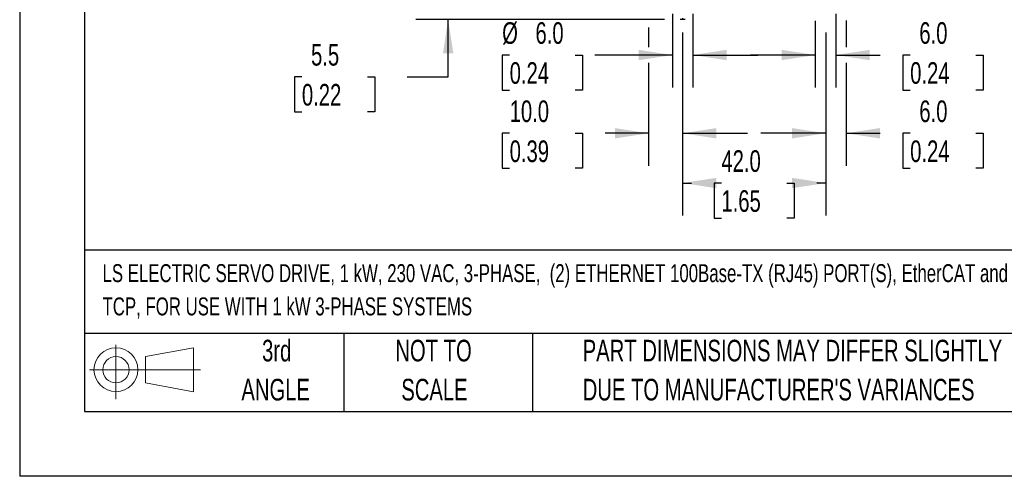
# Model space of a CAD drawing. Header units: millimetres. Extents: x 0 to 838, y 0 to 648.
# Tile 1 of 25: x 0 to 289, y 0 to 134. Entities that reach past the tile are written whole.
import ezdxf

# ---------------------------------------------------------------- set-up
doc = ezdxf.new("R2010")
doc.units = ezdxf.units.MM
doc.header["$LTSCALE"] = 3
doc.linetypes.add('CENTERX2', pattern=[20.32, 12.7, -2.54, 2.54, -2.54])
doc.layers.add('CENTER', color=40, linetype='CENTERX2')
doc.layers.add('SLD-DEFPOINTS', color=7, linetype='Continuous')
doc.layers.add('DIMENSIONS', color=140, linetype='Continuous', lineweight=25)
doc.layers.add('TEXT', color=140, linetype='Continuous', lineweight=25)
doc.styles.add('SLDTEXTSTYLE0', font='TXT', dxfattribs={"width": 0.7})
doc.dimstyles.new('SLDDIMSTYLE0', dxfattribs={"dimtxt": 6.474023, "dimasz": 9.906, "dimexe": 0, "dimexo": 0.0625, "dimgap": 1.618506, "dimtad": 0, "dimtih": 1, "dimtoh": 1, "dimdec": 1, "dimrnd": 1e-09, "dimzin": 4, "dimdsep": 46, "dimtxsty": 'SLDTEXTSTYLE0', "dimsah": 1, "dimcen": 0.09, "dimadec": 0, "dimazin": 1, "dimtfac": 1, "dimtdec": 1, "dimtofl": 0, "dimtmove": 0, "dimatfit": 3, "dimfxl": 0, "dimfrac": 2, "dimtolj": 1, "dimtzin": 12, "dimarcsym": 0})
doc.dimstyles.new('SLDDIMSTYLE2', dxfattribs={"dimtxt": 6.474023, "dimasz": 9.906, "dimexe": 0, "dimexo": 0.0625, "dimgap": 1.618506, "dimtad": 0, "dimtih": 1, "dimtoh": 1, "dimdec": 1, "dimrnd": 1e-09, "dimzin": 4, "dimdsep": 46, "dimtxsty": 'SLDTEXTSTYLE0', "dimsah": 1, "dimcen": 0.09, "dimadec": 0, "dimazin": 1, "dimtfac": 1, "dimtdec": 1, "dimtmove": 0, "dimatfit": 0, "dimfxl": 0, "dimfrac": 2, "dimtolj": 1, "dimtzin": 12, "dimarcsym": 0})
doc.dimstyles.new('SLDDIMSTYLE4', dxfattribs={"dimtxt": 6.474023, "dimasz": 9.906, "dimexe": 0, "dimexo": 0.0625, "dimgap": 1.618506, "dimtad": 0, "dimtih": 1, "dimtoh": 1, "dimdec": 1, "dimrnd": 1e-09, "dimzin": 12, "dimdsep": 46, "dimtxsty": 'SLDTEXTSTYLE0', "dimsah": 1, "dimcen": 0.09, "dimadec": 0, "dimazin": 3, "dimtfac": 1, "dimtdec": 1, "dimtmove": 0, "dimatfit": 0, "dimfxl": 0, "dimfrac": 2, "dimtolj": 1, "dimtzin": 12, "dimarcsym": 0})

# ---------------------------------------------------------------- blocks, each defined once
blk = doc.blocks.new('Block11')
at = {"color": 7, "linetype": 'Continuous', "lineweight": 18}
for p, q in [((7.77, 15.93), (7.77, 0)), ((16.44, 12.5), (30.53, 15.1)), ((30.53, 15.1), (30.53, 2.19)), ((16.44, 4.79), (16.44, 12.5)), ((0, 8.65), (32.62, 8.65)), ((16.44, 4.79), (30.53, 2.19))]:
    blk.add_line(p, q, dxfattribs=at)
for radius in [6.45, 3.86]:
    blk.add_circle((7.77, 8.65), radius, dxfattribs=at)
blk = doc.blocks.new('Block12')
at = {"layer": 'SLD-DEFPOINTS'}
blk.add_blockref('Block11', (0, 0), dxfattribs=at)
blk = doc.blocks.new('SW_NOTE_0')
at = {"layer": 'TEXT', "color": 0, "linetype": 'CENTERX2', "lineweight": 18, "char_height": 5.2704, "attachment_point": 1, "style": 'SLDTEXTSTYLE0'}
for s, insert in [('LS ELECTRIC SERVO DRIVE, 1 kW, 230 VAC, 3-PHASE,  (2) ETHERNET 100Base-TX (RJ45) PORT(S), EtherCAT and MODBUS', (0, 6.79)), ('TCP, FOR USE WITH 1 kW 3-PHASE SYSTEMS', (0, -2.98))]:
    blk.add_mtext(s, dxfattribs=dict(at, insert=insert))
blk = doc.blocks.new('SW_NOTE_0_3')
at = {"layer": 'TEXT', "color": 0, "linetype": 'CENTERX2', "lineweight": 18, "char_height": 6.35, "attachment_point": 1, "style": 'SLDTEXTSTYLE0'}
for s, insert in [('PART DIMENSIONS MAY DIFFER SLIGHTLY', (0, 8.19)), ("DUE TO MANUFACTURER'S VARIANCES", (0, -3.28))]:
    blk.add_mtext(s, dxfattribs=dict(at, insert=insert))
blk = doc.blocks.new('SW_NOTE_0_4')
at = {"layer": 'TEXT', "color": 0, "linetype": 'CENTERX2', "lineweight": 18, "char_height": 6.35, "attachment_point": 2, "style": 'SLDTEXTSTYLE0'}
for s, insert in [('NOT TO', (15.78, 8.19)), ('SCALE', (16.06, -3.28))]:
    blk.add_mtext(s, dxfattribs=dict(at, insert=insert))
blk = doc.blocks.new('SW_NOTE_0_5')
at = {"layer": 'TEXT', "color": 0, "linetype": 'CENTERX2', "lineweight": 18, "char_height": 6.35, "attachment_point": 2, "style": 'SLDTEXTSTYLE0'}
for s, insert in [('3rd', (6.95, 8.19)), ('ANGLE', (6.65, -3.28))]:
    blk.add_mtext(s, dxfattribs=dict(at, insert=insert))
blk = doc.blocks.new('_D_3')
at = {"layer": 'DIMENSIONS'}
for p, q in [((233.68, 133.8), (233.68, 114.19)), ((239.72, 135.82), (239.72, 114.19)), ((233.68, 123.71), (214.63, 123.71)), ((239.72, 123.71), (252.77, 123.71)), ((261.54, 123.71), (259.37, 123.71)), ((259.37, 123.71), (259.37, 113.42)), ((280.78, 123.71), (282.95, 123.71)), ((282.95, 123.71), (282.95, 113.42)), ((259.37, 113.42), (261.54, 113.42)), ((282.95, 113.42), (280.78, 113.42))]:
    blk.add_line(p, q, dxfattribs=at)
for points in [[(233.68, 123.71), (223.78, 125.24), (223.78, 122.19)], [(239.72, 123.71), (249.63, 122.19), (249.63, 125.24)]]:
    blk.add_solid(points, dxfattribs=at)
at = {"layer": 'DIMENSIONS', "char_height": 6.35, "attachment_point": 1, "style": 'SLDTEXTSTYLE0'}
for s, insert in [('6.0', (264.23, 133.35)), ('0.24', (261.54, 121.61))]:
    blk.add_mtext(s, dxfattribs=dict(at, insert=insert))
blk = doc.blocks.new('_D_9')
at = {"layer": 'DIMENSIONS'}
for p, q in [((191.72, 135.82), (191.72, 114.19)), ((197.72, 135.82), (197.72, 114.19)), ((143.91, 123.71), (141.73, 123.71)), ((141.73, 123.71), (141.73, 113.42)), ((163.15, 123.71), (165.32, 123.71)), ((165.32, 123.71), (165.32, 113.42)), ((191.72, 123.71), (168.94, 123.71)), ((197.72, 123.71), (216.77, 123.71)), ((141.73, 113.42), (143.91, 113.42)), ((165.32, 113.42), (163.15, 113.42))]:
    blk.add_line(p, q, dxfattribs=at)
for points in [[(191.72, 123.71), (181.81, 125.24), (181.81, 122.19)], [(197.72, 123.71), (207.63, 122.19), (207.63, 125.24)]]:
    blk.add_solid(points, dxfattribs=at)
at = {"layer": 'DIMENSIONS', "char_height": 6.35, "attachment_point": 1, "style": 'SLDTEXTSTYLE0'}
for s, insert in [('%%c', (141.71, 133.35)), ('6.0', (151.49, 133.35)), ('0.24', (143.91, 121.61))]:
    blk.add_mtext(s, dxfattribs=dict(at, insert=insert))
blk = doc.blocks.new('_D_10')
at = {"layer": 'DIMENSIONS'}
for p, q in [((194.72, 130.28), (194.72, 76.6)), ((236.72, 130.28), (236.72, 76.6)), ((194.72, 86.13), (197.33, 86.13)), ((206.1, 86.13), (203.93, 86.13)), ((203.93, 86.13), (203.93, 75.84)), ((225.34, 86.13), (227.51, 86.13)), ((227.51, 86.13), (227.51, 75.84)), ((236.72, 86.13), (234.11, 86.13)), ((203.93, 75.84), (206.1, 75.84)), ((227.51, 75.84), (225.34, 75.84))]:
    blk.add_line(p, q, dxfattribs=at)
for points in [[(194.72, 86.13), (204.63, 84.6), (204.63, 87.65)], [(236.72, 86.13), (226.81, 87.65), (226.81, 84.6)]]:
    blk.add_solid(points, dxfattribs=at)
at = {"layer": 'DIMENSIONS', "char_height": 6.35, "attachment_point": 1, "style": 'SLDTEXTSTYLE0'}
for s, insert in [('42.0', (206.1, 95.76)), ('1.65', (206.1, 84.02))]:
    blk.add_mtext(s, dxfattribs=dict(at, insert=insert))
blk = doc.blocks.new('_D_11')
at = {"layer": 'DIMENSIONS'}
for p, q in [((184.72, 137.82), (184.72, 136.41)), ((184.72, 131.84), (184.72, 126)), ((194.72, 130.28), (194.72, 91.21)), ((184.72, 121.43), (184.72, 91.21)), ((143.91, 100.74), (141.73, 100.74)), ((141.73, 100.74), (141.73, 90.45)), ((163.15, 100.74), (165.32, 100.74)), ((165.32, 100.74), (165.32, 90.45)), ((184.72, 100.74), (171.92, 100.74)), ((194.72, 100.74), (213.77, 100.74)), ((141.73, 90.45), (143.91, 90.45)), ((165.32, 90.45), (163.15, 90.45))]:
    blk.add_line(p, q, dxfattribs=at)
for points in [[(184.72, 100.74), (174.81, 102.26), (174.81, 99.21)], [(194.72, 100.74), (204.63, 99.21), (204.63, 102.26)]]:
    blk.add_solid(points, dxfattribs=at)
at = {"layer": 'DIMENSIONS', "char_height": 6.35, "attachment_point": 1, "style": 'SLDTEXTSTYLE0'}
for s, insert in [('10.0', (143.91, 110.37)), ('0.39', (143.91, 98.63))]:
    blk.add_mtext(s, dxfattribs=dict(at, insert=insert))
blk = doc.blocks.new('_D_12')
at = {"layer": 'DIMENSIONS'}
for p, q in [((125.84, 139.63), (125.84, 158.68)), ((185.37, 139.63), (116.32, 139.63)), ((189.43, 134.13), (116.32, 134.13)), ((125.84, 117.33), (125.84, 134.13)), ((195.48, 134.13), (194.01, 134.13)), ((82.89, 117.33), (80.71, 117.33)), ((80.71, 117.33), (80.71, 107.04)), ((102.12, 117.33), (104.3, 117.33)), ((104.3, 117.33), (104.3, 107.04)), ((113.79, 117.33), (125.84, 117.33)), ((80.71, 107.04), (82.89, 107.04)), ((104.3, 107.04), (102.12, 107.04))]:
    blk.add_line(p, q, dxfattribs=at)
for points in [[(125.84, 139.63), (127.37, 149.53), (124.32, 149.53)], [(125.84, 134.13), (124.32, 124.22), (127.37, 124.22)]]:
    blk.add_solid(points, dxfattribs=at)
at = {"layer": 'DIMENSIONS', "char_height": 6.35, "attachment_point": 1, "style": 'SLDTEXTSTYLE0'}
for s, insert in [('5.5', (85.58, 126.96)), ('0.22', (82.89, 115.22))]:
    blk.add_mtext(s, dxfattribs=dict(at, insert=insert))
blk = doc.blocks.new('_D_14')
at = {"layer": 'DIMENSIONS'}
for p, q in [((242.72, 133.82), (242.72, 126)), ((236.72, 130.28), (236.72, 91.21)), ((242.72, 121.43), (242.72, 91.21)), ((236.72, 100.74), (217.67, 100.74)), ((242.72, 100.74), (252.77, 100.74)), ((261.54, 100.74), (259.37, 100.74)), ((259.37, 100.74), (259.37, 90.45)), ((280.78, 100.74), (282.95, 100.74)), ((282.95, 100.74), (282.95, 90.45)), ((259.37, 90.45), (261.54, 90.45)), ((282.95, 90.45), (280.78, 90.45))]:
    blk.add_line(p, q, dxfattribs=at)
for points in [[(236.72, 100.74), (226.81, 102.26), (226.81, 99.21)], [(242.72, 100.74), (252.63, 99.21), (252.63, 102.26)]]:
    blk.add_solid(points, dxfattribs=at)
at = {"layer": 'DIMENSIONS', "char_height": 6.35, "attachment_point": 1, "style": 'SLDTEXTSTYLE0'}
for s, insert in [('6.0', (264.23, 110.37)), ('0.24', (261.54, 98.63))]:
    blk.add_mtext(s, dxfattribs=dict(at, insert=insert))
blk = doc.blocks.new('SW_CENTERMARKSYMBOL_1')
at = {"layer": 'CENTER', "color": 0}
for p, q in [((0, 5.08), (0, 5.54)), ((-5.08, 0), (-5.54, 0)), ((0, 0), (-2.54, 0)), ((0, 0), (0, 2.54)), ((0, 0), (0, -2.54)), ((0, 0), (2.54, 0)), ((5.08, 0), (5.54, 0)), ((0, -5.08), (0, -5.54))]:
    blk.add_line(p, q, dxfattribs=at)

msp = doc.modelspace()

# ---------------------------------------------------------------- linework, layer by layer
at = {"color": 7, "linetype": 'Continuous'}
for p in [(0.01, 647.71), (838.21, 0.01)]:
    msp.add_line(p, (0.01, 0.01), dxfattribs=at)
at = {"layer": 'TEXT'}
for p, q in [((19.05, 628.65), (19.05, 19.05)), ((819.15, 66.38), (19.05, 66.38)), ((819.15, 41.91), (19.05, 41.91)), ((95.25, 41.91), (95.25, 19.05)), ((150.63, 41.91), (150.63, 19.05)), ((19.05, 19.05), (819.15, 19.05))]:
    msp.add_line(p, q, dxfattribs=at)

# ---------------------------------------------------------------- block references
at = {"layer": 'CENTER'}
msp.add_blockref('SW_CENTERMARKSYMBOL_1', (194.72, 139.63), dxfattribs=at)
at = {"layer": 'SLD-DEFPOINTS'}
msp.add_blockref('Block12', (20.51, 22.66), dxfattribs=at)
at = {"layer": 'TEXT', "linetype": 'CENTERX2', "lineweight": 18}
for name, p in [('SW_NOTE_0', (24.34, 55.51)), ('SW_NOTE_0_5', (68.54, 31.91)), ('SW_NOTE_0_4', (105.77, 31.91)), ('SW_NOTE_0_3', (165.36, 31.91))]:
    msp.add_blockref(name, p, dxfattribs=at)

# ---------------------------------------------------------------- dimensions: what is measured, and where the dimension line sits
at = {"layer": 'DIMENSIONS'}
dim = msp.add_linear_dim(base=(125.84, 139.63), p1=(199.29, 134.13), p2=(189.18, 139.63), angle=90, dimstyle='SLDDIMSTYLE4', dxfattribs=at)
dim.commit()
dim.dimension.update_dxf_attribs({"geometry": '_D_12', "text_midpoint": (125.84, 117.33), "dimtype": 160})
dim = msp.add_linear_dim(base=(191.72, 123.71), p1=(197.72, 139.63), p2=(191.72, 139.63), text='%%c<>', dimstyle='SLDDIMSTYLE2', dxfattribs=at)
dim.commit()
dim.dimension.update_dxf_attribs({"geometry": '_D_9', "text_midpoint": (153.53, 123.71), "dimtype": 160})
for base, p1, p2, dimstyle, picture, middle in [((184.72, 100.74), (194.72, 134.09), (184.72, 141.63), 'SLDDIMSTYLE2', '_D_11', (153.53, 100.74)), ((233.68, 123.71), (239.72, 139.63), (233.68, 137.61), 'SLDDIMSTYLE2', '_D_3', (271.16, 123.71)), ((236.72, 100.74), (242.72, 137.63), (236.72, 134.09), 'SLDDIMSTYLE2', '_D_14', (271.16, 100.74)), ((236.72, 86.13), (194.72, 134.09), (236.72, 134.09), 'SLDDIMSTYLE0', '_D_10', (215.72, 86.13))]:
    dim = msp.add_linear_dim(base=base, p1=p1, p2=p2, dimstyle=dimstyle, dxfattribs=at)
    dim.commit()
    dim.dimension.update_dxf_attribs({"geometry": picture, "text_midpoint": middle, "dimtype": 160})

doc.saveas('drawing.dxf')
